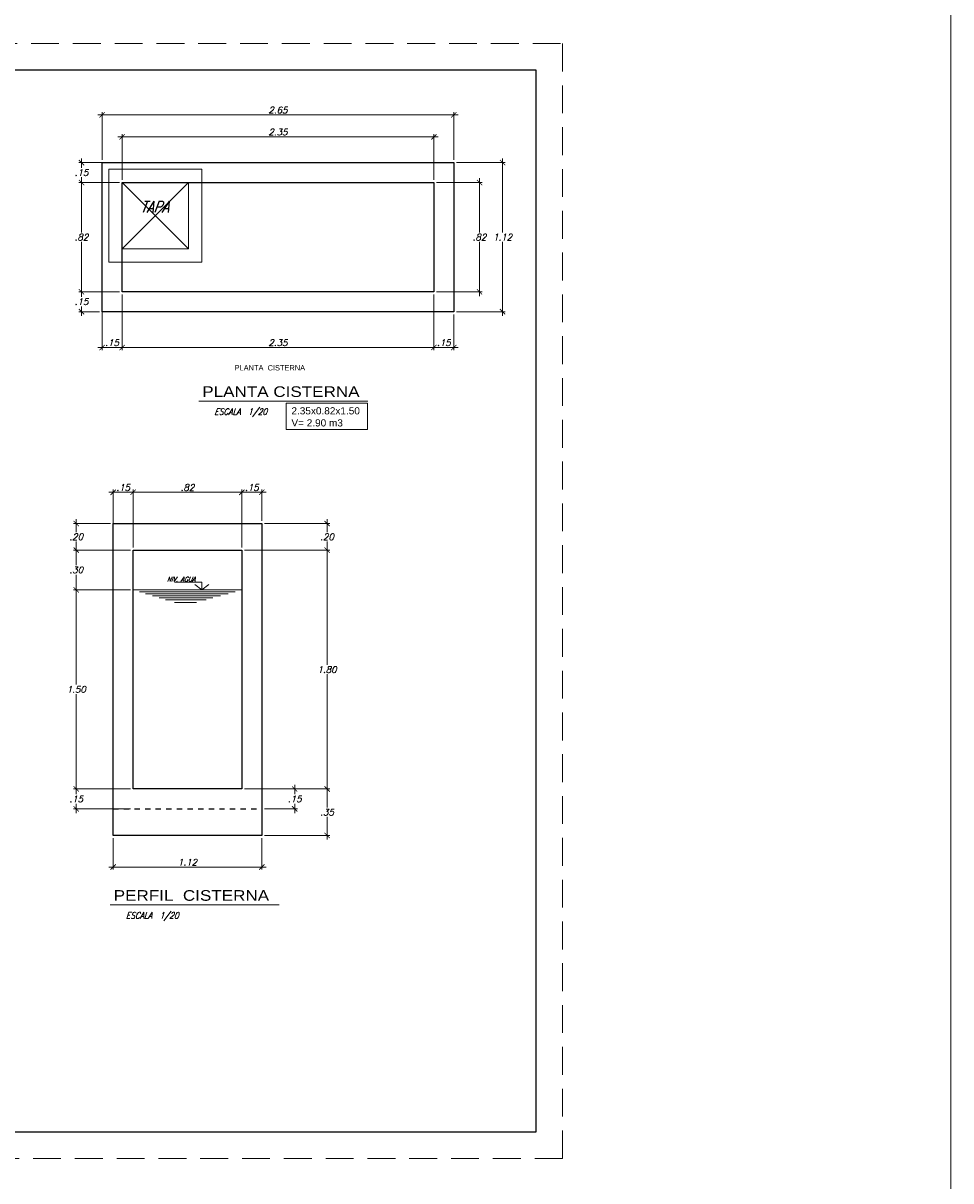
# Model space of a CAD drawing. Header units: metres. Extents: x -11 to 490, y -19 to 215.
# Tile 73 of 73: x 155 to 173, y 2 to 24. Entities that reach past the tile are written whole.
import ezdxf
from ezdxf.enums import TextEntityAlignment as Align

# ---------------------------------------------------------------- set-up
doc = ezdxf.new("R2010")
doc.units = ezdxf.units.M
doc.linetypes.add('DASHED', pattern=[19.05, 12.7, -6.35])
doc.linetypes.add('HIDDEN', pattern=[0.375, 0.25, -0.125])
for name, color, linetype in [('Cimentación Corte', 2, 'Continuous'), ('DIAGRAMA', 2, 'Continuous'), ('TABLEROS', 4, 'Continuous'), ('VIGAS', 2, 'Continuous')]:
    doc.layers.add(name, color=color, linetype=linetype)
for name, color, linetype, lineweight in [('COTAS', 9, 'Continuous', 13), ('LAYER2', 1, 'Continuous', 20), ('Layer4', 4, 'Continuous', 25), ('Textos', 7, 'Continuous', 0)]:
    doc.layers.add(name, color=color, linetype=linetype, lineweight=lineweight)
doc.layers.add('no se imprime', color=8, linetype='DASHED', plot=False)
doc.layers.add('PLUMA 0.8', color=7, linetype='Continuous', lineweight=80, true_color=0x2e2e2e)
doc.styles.add('ARIAL', font='arial.ttf', dxfattribs={"width": 0.95})
doc.styles.add('ARRIAL', font='arial.ttf', dxfattribs={"width": 1.5, "height": 0.08})
doc.styles.add('ROMANS', font='romans')
doc.styles.add('S', font='romans.shx', dxfattribs={"oblique": 15})
doc.styles.add('STYLE5', font='romans.shx', dxfattribs={"width": 0.8})
doc.dimstyles.new('1-25', dxfattribs={"dimtxt": 0.08, "dimasz": 0.09, "dimexe": 0.09, "dimexo": 0.15, "dimgap": 0.05, "dimtad": 1, "dimtih": 1, "dimtoh": 1, "dimlfac": 0.4, "dimzin": 4, "dimdsep": 46, "dimtxsty": 'S', "dimblk1": 'OBLIQUE', "dimblk2": 'OBLIQUE', "dimsah": 1, "dimcen": 0.06, "dimdle": 0.1, "dimclrd": 1, "dimclre": 1, "dimclrt": 3, "dimadec": 0, "dimazin": 0, "dimtfac": 1, "dimtix": 1, "dimtmove": 0, "dimatfit": 3, "dimldrblk": 'OBLIQUE', "dimfxl": 1, "dimtolj": 1, "dimtzin": 0, "dimarcsym": 0})

# ---------------------------------------------------------------- blocks, each defined once
blk = doc.blocks.new('_ARCHTICK')
at = {"color": 0, "linetype": 'ByBlock', "const_width": 0.15}
blk.add_lwpolyline([(-0.5, -0.5), (0.5, 0.5)], dxfattribs=at)
blk = doc.blocks.new('*D140')
at = {"layer": 'COTAS', "color": 251, "linetype": 'Continuous', "lineweight": 5, "ltscale": 0.02, "transparency": 16777216}
for p, q in [((161.088, 9.452), (161.088, 9.024)), ((159.533, 9.372), (161.138, 9.372)), ((161.088, 8.417), (161.088, 8.844)), ((159.908, 8.497), (161.138, 8.497))]:
    blk.add_line(p, q, dxfattribs=at)
at = {"layer": 'Defpoints', "color": 0, "linetype": 'Continuous', "lineweight": 5, "ltscale": 0.02, "transparency": 16777216}
for p in [(159.483, 9.372), (161.088, 9.372), (159.858, 8.497)]:
    blk.add_point(p, dxfattribs=at)
at = {"layer": 'COTAS', "color": 251, "linetype": 'Continuous', "lineweight": 5, "ltscale": 0.02, "transparency": 16777216, "xscale": 0.1, "yscale": 0.1, "zscale": 0.1}
for p, rotation in [((161.088, 9.372), 90), ((161.088, 8.497), 270)]:
    blk.add_blockref('_ARCHTICK', p, dxfattribs=dict(at, rotation=rotation))
at = {"layer": 'COTAS', "color": 3, "linetype": 'Continuous', "lineweight": 5, "ltscale": 0.02, "transparency": 16777216, "insert": (161.088, 8.934), "char_height": 0.12, "attachment_point": 5, "style": 'S'}
blk.add_mtext('\\A1;.35', dxfattribs=at)
blk = doc.blocks.new('_Oblique')
at = {"color": 0, "linetype": 'ByBlock', "lineweight": -2}
blk.add_line((-0.5, -0.5), (0.5, 0.5), dxfattribs=at)
blk = doc.blocks.new('*D141')
at = {"layer": 'COTAS', "color": 251, "linetype": 'Continuous', "lineweight": 5, "ltscale": 0.02, "transparency": 16777216}
for p, q in [((159.533, 13.872), (161.138, 13.872)), ((161.088, 13.952), (161.088, 11.712)), ((161.088, 9.292), (161.088, 11.532)), ((159.533, 9.372), (161.138, 9.372))]:
    blk.add_line(p, q, dxfattribs=at)
at = {"layer": 'Defpoints', "color": 0, "linetype": 'Continuous', "lineweight": 5, "ltscale": 0.02, "transparency": 16777216}
for p in [(159.483, 13.872), (161.088, 13.872), (159.483, 9.372)]:
    blk.add_point(p, dxfattribs=at)
at = {"layer": 'COTAS', "color": 251, "linetype": 'Continuous', "lineweight": 5, "ltscale": 0.02, "transparency": 16777216, "xscale": 0.1, "yscale": 0.1, "zscale": 0.1}
for p, rotation in [((161.088, 13.872), 90), ((161.088, 9.372), 270)]:
    blk.add_blockref('_ARCHTICK', p, dxfattribs=dict(at, rotation=rotation))
at = {"layer": 'COTAS', "color": 3, "linetype": 'Continuous', "lineweight": 5, "ltscale": 0.02, "transparency": 16777216, "insert": (161.088, 11.622), "char_height": 0.12, "attachment_point": 5, "style": 'S'}
blk.add_mtext('\\A1;1.80', dxfattribs=at)
blk = doc.blocks.new('*D142')
at = {"layer": 'COTAS', "color": 251, "linetype": 'Continuous', "lineweight": 5, "ltscale": 0.02, "transparency": 16777216}
for p, q in [((161.088, 14.452), (161.088, 14.212)), ((159.908, 14.372), (161.138, 14.372)), ((161.088, 13.792), (161.088, 14.032)), ((159.533, 13.872), (161.138, 13.872))]:
    blk.add_line(p, q, dxfattribs=at)
at = {"layer": 'Defpoints', "color": 0, "linetype": 'Continuous', "lineweight": 5, "ltscale": 0.02, "transparency": 16777216}
for p in [(159.858, 14.372), (161.088, 14.372), (159.483, 13.872)]:
    blk.add_point(p, dxfattribs=at)
at = {"layer": 'COTAS', "color": 251, "linetype": 'Continuous', "lineweight": 5, "ltscale": 0.02, "transparency": 16777216, "xscale": 0.1, "yscale": 0.1, "zscale": 0.1}
for p, rotation in [((161.088, 14.372), 90), ((161.088, 13.872), 270)]:
    blk.add_blockref('_ARCHTICK', p, dxfattribs=dict(at, rotation=rotation))
at = {"layer": 'COTAS', "color": 3, "linetype": 'Continuous', "lineweight": 5, "ltscale": 0.02, "transparency": 16777216, "insert": (161.088, 14.122), "char_height": 0.12, "attachment_point": 5, "style": 'S'}
blk.add_mtext('\\A1;.20', dxfattribs=at)
blk = doc.blocks.new('*D143')
at = {"layer": 'COTAS', "color": 251, "linetype": 'Continuous', "lineweight": 5, "ltscale": 0.02, "transparency": 16777216}
for p, q in [((160.478, 9.452), (160.478, 9.274)), ((159.908, 9.372), (160.528, 9.372)), ((159.908, 8.997), (160.528, 8.997)), ((160.478, 8.917), (160.478, 9.094))]:
    blk.add_line(p, q, dxfattribs=at)
at = {"layer": 'Defpoints', "color": 0, "linetype": 'Continuous', "lineweight": 5, "ltscale": 0.02, "transparency": 16777216}
for p in [(159.858, 9.372), (159.858, 8.997), (160.478, 8.997)]:
    blk.add_point(p, dxfattribs=at)
at = {"layer": 'COTAS', "color": 251, "linetype": 'Continuous', "lineweight": 5, "ltscale": 0.02, "transparency": 16777216, "xscale": 0.1, "yscale": 0.1, "zscale": 0.1}
for p, rotation in [((160.478, 9.372), 90), ((160.478, 8.997), 270)]:
    blk.add_blockref('_ARCHTICK', p, dxfattribs=dict(at, rotation=rotation))
at = {"layer": 'COTAS', "color": 3, "linetype": 'Continuous', "lineweight": 5, "ltscale": 0.02, "transparency": 16777216, "insert": (160.478, 9.184), "char_height": 0.12, "attachment_point": 5, "style": 'S'}
blk.add_mtext('\\A1;.15', dxfattribs=at)
blk = doc.blocks.new('*D144')
at = {"layer": 'COTAS', "color": 251, "linetype": 'Continuous', "lineweight": 5, "ltscale": 0.02, "transparency": 16777216}
for p, q in [((157.383, 13.122), (156.312, 13.122)), ((156.362, 13.202), (156.362, 11.337)), ((156.362, 9.292), (156.362, 11.157)), ((157.383, 9.372), (156.312, 9.372))]:
    blk.add_line(p, q, dxfattribs=at)
at = {"layer": 'Defpoints', "color": 0, "linetype": 'Continuous', "lineweight": 5, "ltscale": 0.02, "transparency": 16777216}
for p in [(156.362, 13.122), (157.433, 13.122), (157.433, 9.372)]:
    blk.add_point(p, dxfattribs=at)
at = {"layer": 'COTAS', "color": 251, "linetype": 'Continuous', "lineweight": 5, "ltscale": 0.02, "transparency": 16777216, "xscale": 0.1, "yscale": 0.1, "zscale": 0.1}
for p, rotation in [((156.362, 13.122), 90), ((156.362, 9.372), 270)]:
    blk.add_blockref('_ARCHTICK', p, dxfattribs=dict(at, rotation=rotation))
at = {"layer": 'COTAS', "color": 3, "linetype": 'Continuous', "lineweight": 5, "ltscale": 0.02, "transparency": 16777216, "insert": (156.362, 11.247), "char_height": 0.12, "attachment_point": 5, "style": 'S'}
blk.add_mtext('\\A1;1.50', dxfattribs=at)
blk = doc.blocks.new('*D145')
at = {"layer": 'COTAS', "color": 251, "linetype": 'Continuous', "lineweight": 5, "ltscale": 0.02, "transparency": 16777216}
for p, q in [((157.383, 13.872), (156.312, 13.872)), ((156.362, 13.952), (156.362, 13.587)), ((156.362, 13.042), (156.362, 13.407)), ((157.383, 13.122), (156.312, 13.122))]:
    blk.add_line(p, q, dxfattribs=at)
at = {"layer": 'Defpoints', "color": 0, "linetype": 'Continuous', "lineweight": 5, "ltscale": 0.02, "transparency": 16777216}
for p in [(156.362, 13.872), (157.433, 13.872), (157.433, 13.122)]:
    blk.add_point(p, dxfattribs=at)
at = {"layer": 'COTAS', "color": 251, "linetype": 'Continuous', "lineweight": 5, "ltscale": 0.02, "transparency": 16777216, "xscale": 0.1, "yscale": 0.1, "zscale": 0.1}
for p, rotation in [((156.362, 13.872), 90), ((156.362, 13.122), 270)]:
    blk.add_blockref('_ARCHTICK', p, dxfattribs=dict(at, rotation=rotation))
at = {"layer": 'COTAS', "color": 3, "linetype": 'Continuous', "lineweight": 5, "ltscale": 0.02, "transparency": 16777216, "insert": (156.362, 13.497), "char_height": 0.12, "attachment_point": 5, "style": 'S'}
blk.add_mtext('\\A1;.30', dxfattribs=at)
blk = doc.blocks.new('*D146')
at = {"layer": 'COTAS', "color": 251, "linetype": 'Continuous', "lineweight": 5, "ltscale": 0.02, "transparency": 16777216}
for p, q in [((156.362, 14.452), (156.362, 14.212)), ((157.008, 14.372), (156.312, 14.372)), ((156.362, 13.792), (156.362, 14.032)), ((157.383, 13.872), (156.312, 13.872))]:
    blk.add_line(p, q, dxfattribs=at)
at = {"layer": 'Defpoints', "color": 0, "linetype": 'Continuous', "lineweight": 5, "ltscale": 0.02, "transparency": 16777216}
for p in [(156.362, 14.372), (157.058, 14.372), (157.433, 13.872)]:
    blk.add_point(p, dxfattribs=at)
at = {"layer": 'COTAS', "color": 251, "linetype": 'Continuous', "lineweight": 5, "ltscale": 0.02, "transparency": 16777216, "xscale": 0.1, "yscale": 0.1, "zscale": 0.1}
for p, rotation in [((156.362, 14.372), 90), ((156.362, 13.872), 270)]:
    blk.add_blockref('_ARCHTICK', p, dxfattribs=dict(at, rotation=rotation))
at = {"layer": 'COTAS', "color": 3, "linetype": 'Continuous', "lineweight": 5, "ltscale": 0.02, "transparency": 16777216, "insert": (156.362, 14.122), "char_height": 0.12, "attachment_point": 5, "style": 'S'}
blk.add_mtext('\\A1;.20', dxfattribs=at)
blk = doc.blocks.new('*D147')
at = {"layer": 'COTAS', "color": 251, "linetype": 'Continuous', "lineweight": 5, "ltscale": 0.02, "transparency": 16777216}
for p, q in [((156.362, 9.452), (156.362, 9.274)), ((157.383, 9.372), (156.312, 9.372)), ((157.383, 8.997), (156.312, 8.997)), ((156.362, 8.917), (156.362, 9.094))]:
    blk.add_line(p, q, dxfattribs=at)
at = {"layer": 'Defpoints', "color": 0, "linetype": 'Continuous', "lineweight": 5, "ltscale": 0.02, "transparency": 16777216}
for p in [(157.433, 9.372), (156.362, 8.997), (157.433, 8.997)]:
    blk.add_point(p, dxfattribs=at)
at = {"layer": 'COTAS', "color": 251, "linetype": 'Continuous', "lineweight": 5, "ltscale": 0.02, "transparency": 16777216, "xscale": 0.1, "yscale": 0.1, "zscale": 0.1}
for p, rotation in [((156.362, 9.372), 90), ((156.362, 8.997), 270)]:
    blk.add_blockref('_ARCHTICK', p, dxfattribs=dict(at, rotation=rotation))
at = {"layer": 'COTAS', "color": 3, "linetype": 'Continuous', "lineweight": 5, "ltscale": 0.02, "transparency": 16777216, "insert": (156.362, 9.184), "char_height": 0.12, "attachment_point": 5, "style": 'S'}
blk.add_mtext('\\A1;.15', dxfattribs=at)
blk = doc.blocks.new('*D148')
at = {"layer": 'COTAS', "color": 251, "linetype": 'Continuous', "lineweight": 5, "ltscale": 0.02, "transparency": 16777216}
for p, q in [((157.145, 21.656), (163.18, 21.656)), ((157.225, 20.846), (157.225, 21.706)), ((163.1, 20.846), (163.1, 21.706))]:
    blk.add_line(p, q, dxfattribs=at)
at = {"layer": 'Defpoints', "color": 0, "linetype": 'Continuous', "lineweight": 5, "ltscale": 0.02, "transparency": 16777216}
for p in [(163.1, 21.656), (157.225, 20.796), (163.1, 20.796)]:
    blk.add_point(p, dxfattribs=at)
at = {"layer": 'COTAS', "color": 251, "linetype": 'Continuous', "lineweight": 5, "ltscale": 0.02, "transparency": 16777216, "xscale": 0.1, "yscale": 0.1, "zscale": 0.1, "rotation": 180}
blk.add_blockref('_ARCHTICK', (157.225, 21.656), dxfattribs=at)
at = {"layer": 'COTAS', "color": 251, "linetype": 'Continuous', "lineweight": 5, "ltscale": 0.02, "transparency": 16777216, "xscale": 0.1, "yscale": 0.1, "zscale": 0.1}
blk.add_blockref('_ARCHTICK', (163.1, 21.656), dxfattribs=at)
at = {"layer": 'COTAS', "color": 3, "linetype": 'Continuous', "lineweight": 5, "ltscale": 0.02, "transparency": 16777216, "insert": (160.162, 21.746), "char_height": 0.12, "attachment_point": 5, "style": 'S'}
blk.add_mtext('\\A1;2.35', dxfattribs=at)
blk = doc.blocks.new('*D149')
at = {"layer": 'COTAS', "color": 251, "linetype": 'Continuous', "lineweight": 5, "ltscale": 0.02, "transparency": 16777216}
for p, q in [((156.77, 22.07), (163.555, 22.07)), ((156.85, 21.221), (156.85, 22.12)), ((163.475, 21.221), (163.475, 22.12))]:
    blk.add_line(p, q, dxfattribs=at)
at = {"layer": 'Defpoints', "color": 0, "linetype": 'Continuous', "lineweight": 5, "ltscale": 0.02, "transparency": 16777216}
for p in [(163.475, 22.07), (156.85, 21.171), (163.475, 21.171)]:
    blk.add_point(p, dxfattribs=at)
at = {"layer": 'COTAS', "color": 251, "linetype": 'Continuous', "lineweight": 5, "ltscale": 0.02, "transparency": 16777216, "xscale": 0.1, "yscale": 0.1, "zscale": 0.1, "rotation": 180}
blk.add_blockref('_ARCHTICK', (156.85, 22.07), dxfattribs=at)
at = {"layer": 'COTAS', "color": 251, "linetype": 'Continuous', "lineweight": 5, "ltscale": 0.02, "transparency": 16777216, "xscale": 0.1, "yscale": 0.1, "zscale": 0.1}
blk.add_blockref('_ARCHTICK', (163.475, 22.07), dxfattribs=at)
at = {"layer": 'COTAS', "color": 3, "linetype": 'Continuous', "lineweight": 5, "ltscale": 0.02, "transparency": 16777216, "insert": (160.162, 22.16), "char_height": 0.12, "attachment_point": 5, "style": 'S'}
blk.add_mtext('\\A1;2.65', dxfattribs=at)
blk = doc.blocks.new('*D150')
at = {"layer": 'COTAS', "color": 251, "linetype": 'Continuous', "lineweight": 5, "ltscale": 0.02, "transparency": 16777216}
for p, q in [((163.15, 20.796), (164.01, 20.796)), ((163.96, 20.876), (163.96, 19.857)), ((163.96, 18.658), (163.96, 19.677)), ((163.15, 18.738), (164.01, 18.738))]:
    blk.add_line(p, q, dxfattribs=at)
at = {"layer": 'Defpoints', "color": 0, "linetype": 'Continuous', "lineweight": 5, "ltscale": 0.02, "transparency": 16777216}
for p in [(163.1, 20.796), (163.96, 20.796), (163.1, 18.738)]:
    blk.add_point(p, dxfattribs=at)
at = {"layer": 'COTAS', "color": 251, "linetype": 'Continuous', "lineweight": 5, "ltscale": 0.02, "transparency": 16777216, "xscale": 0.1, "yscale": 0.1, "zscale": 0.1}
for p, rotation in [((163.96, 20.796), 90), ((163.96, 18.738), 270)]:
    blk.add_blockref('_ARCHTICK', p, dxfattribs=dict(at, rotation=rotation))
at = {"layer": 'COTAS', "color": 3, "linetype": 'Continuous', "lineweight": 5, "ltscale": 0.02, "transparency": 16777216, "insert": (163.96, 19.767), "char_height": 0.12, "attachment_point": 5, "style": 'S'}
blk.add_mtext('\\A1;.82', dxfattribs=at)
blk = doc.blocks.new('*D151')
at = {"layer": 'COTAS', "color": 251, "linetype": 'Continuous', "lineweight": 5, "ltscale": 0.02, "transparency": 16777216}
for p, q in [((163.525, 21.171), (164.444, 21.171)), ((164.394, 21.251), (164.394, 19.857)), ((164.394, 18.283), (164.394, 19.677)), ((163.525, 18.363), (164.444, 18.363))]:
    blk.add_line(p, q, dxfattribs=at)
at = {"layer": 'Defpoints', "color": 0, "linetype": 'Continuous', "lineweight": 5, "ltscale": 0.02, "transparency": 16777216}
for p in [(163.475, 21.171), (163.475, 18.363), (164.394, 18.363)]:
    blk.add_point(p, dxfattribs=at)
at = {"layer": 'COTAS', "color": 251, "linetype": 'Continuous', "lineweight": 5, "ltscale": 0.02, "transparency": 16777216, "xscale": 0.1, "yscale": 0.1, "zscale": 0.1}
for p, rotation in [((164.394, 21.171), 90), ((164.394, 18.363), 270)]:
    blk.add_blockref('_ARCHTICK', p, dxfattribs=dict(at, rotation=rotation))
at = {"layer": 'COTAS', "color": 3, "linetype": 'Continuous', "lineweight": 5, "ltscale": 0.02, "transparency": 16777216, "insert": (164.394, 19.767), "char_height": 0.12, "attachment_point": 5, "style": 'S'}
blk.add_mtext('\\A1;1.12', dxfattribs=at)
blk = doc.blocks.new('*D152')
at = {"layer": 'COTAS', "color": 251, "linetype": 'Continuous', "lineweight": 5, "ltscale": 0.02, "transparency": 16777216}
for p, q in [((157.175, 21.171), (156.411, 21.171)), ((156.461, 21.251), (156.461, 21.074)), ((157.175, 20.796), (156.411, 20.796)), ((156.461, 20.716), (156.461, 20.894))]:
    blk.add_line(p, q, dxfattribs=at)
at = {"layer": 'Defpoints', "color": 0, "linetype": 'Continuous', "lineweight": 5, "ltscale": 0.02, "transparency": 16777216}
for p in [(157.225, 21.171), (156.461, 20.796), (157.225, 20.796)]:
    blk.add_point(p, dxfattribs=at)
at = {"layer": 'COTAS', "color": 251, "linetype": 'Continuous', "lineweight": 5, "ltscale": 0.02, "transparency": 16777216, "xscale": 0.1, "yscale": 0.1, "zscale": 0.1}
for p, rotation in [((156.461, 21.171), 90), ((156.461, 20.796), 270)]:
    blk.add_blockref('_ARCHTICK', p, dxfattribs=dict(at, rotation=rotation))
at = {"layer": 'COTAS', "color": 3, "linetype": 'Continuous', "lineweight": 5, "ltscale": 0.02, "transparency": 16777216, "insert": (156.461, 20.984), "char_height": 0.12, "attachment_point": 5, "style": 'S'}
blk.add_mtext('\\A1;.15', dxfattribs=at)
blk = doc.blocks.new('*D153')
at = {"layer": 'COTAS', "color": 251, "linetype": 'Continuous', "lineweight": 5, "ltscale": 0.02, "transparency": 16777216}
for p, q in [((157.175, 20.796), (156.411, 20.796)), ((156.461, 20.876), (156.461, 19.857)), ((156.461, 18.658), (156.461, 19.677)), ((157.175, 18.738), (156.411, 18.738))]:
    blk.add_line(p, q, dxfattribs=at)
at = {"layer": 'Defpoints', "color": 0, "linetype": 'Continuous', "lineweight": 5, "ltscale": 0.02, "transparency": 16777216}
for p in [(157.225, 20.796), (156.461, 18.738), (157.225, 18.738)]:
    blk.add_point(p, dxfattribs=at)
at = {"layer": 'COTAS', "color": 251, "linetype": 'Continuous', "lineweight": 5, "ltscale": 0.02, "transparency": 16777216, "xscale": 0.1, "yscale": 0.1, "zscale": 0.1}
for p, rotation in [((156.461, 20.796), 90), ((156.461, 18.738), 270)]:
    blk.add_blockref('_ARCHTICK', p, dxfattribs=dict(at, rotation=rotation))
at = {"layer": 'COTAS', "color": 3, "linetype": 'Continuous', "lineweight": 5, "ltscale": 0.02, "transparency": 16777216, "insert": (156.461, 19.767), "char_height": 0.12, "attachment_point": 5, "style": 'S'}
blk.add_mtext('\\A1;.82', dxfattribs=at)
blk = doc.blocks.new('*D154')
at = {"layer": 'COTAS', "color": 251, "linetype": 'Continuous', "lineweight": 5, "ltscale": 0.02, "transparency": 16777216}
for p, q in [((156.461, 18.818), (156.461, 18.641)), ((157.175, 18.738), (156.411, 18.738)), ((156.8, 18.363), (156.411, 18.363)), ((156.461, 18.283), (156.461, 18.461))]:
    blk.add_line(p, q, dxfattribs=at)
at = {"layer": 'Defpoints', "color": 0, "linetype": 'Continuous', "lineweight": 5, "ltscale": 0.02, "transparency": 16777216}
for p in [(157.225, 18.738), (156.461, 18.363), (156.85, 18.363)]:
    blk.add_point(p, dxfattribs=at)
at = {"layer": 'COTAS', "color": 251, "linetype": 'Continuous', "lineweight": 5, "ltscale": 0.02, "transparency": 16777216, "xscale": 0.1, "yscale": 0.1, "zscale": 0.1}
for p, rotation in [((156.461, 18.738), 90), ((156.461, 18.363), 270)]:
    blk.add_blockref('_ARCHTICK', p, dxfattribs=dict(at, rotation=rotation))
at = {"layer": 'COTAS', "color": 3, "linetype": 'Continuous', "lineweight": 5, "ltscale": 0.02, "transparency": 16777216, "insert": (156.461, 18.551), "char_height": 0.12, "attachment_point": 5, "style": 'S'}
blk.add_mtext('\\A1;.15', dxfattribs=at)
blk = doc.blocks.new('*D155')
at = {"layer": 'COTAS', "color": 251, "linetype": 'Continuous', "lineweight": 5, "ltscale": 0.02, "transparency": 16777216}
for p, q in [((156.85, 18.621), (156.85, 17.638)), ((157.225, 18.688), (157.225, 17.638)), ((156.77, 17.688), (157.305, 17.688))]:
    blk.add_line(p, q, dxfattribs=at)
at = {"layer": 'Defpoints', "color": 0, "linetype": 'Continuous', "lineweight": 5, "ltscale": 0.02, "transparency": 16777216}
for p in [(156.85, 18.671), (157.225, 18.738), (157.225, 17.688)]:
    blk.add_point(p, dxfattribs=at)
at = {"layer": 'COTAS', "color": 251, "linetype": 'Continuous', "lineweight": 5, "ltscale": 0.02, "transparency": 16777216, "xscale": 0.1, "yscale": 0.1, "zscale": 0.1, "rotation": 180}
blk.add_blockref('_ARCHTICK', (156.85, 17.688), dxfattribs=at)
at = {"layer": 'COTAS', "color": 251, "linetype": 'Continuous', "lineweight": 5, "ltscale": 0.02, "transparency": 16777216, "xscale": 0.1, "yscale": 0.1, "zscale": 0.1}
blk.add_blockref('_ARCHTICK', (157.225, 17.688), dxfattribs=at)
at = {"layer": 'COTAS', "color": 3, "linetype": 'Continuous', "lineweight": 5, "ltscale": 0.02, "transparency": 16777216, "insert": (157.037, 17.778), "char_height": 0.12, "attachment_point": 5, "style": 'S'}
blk.add_mtext('\\A1;.15', dxfattribs=at)
blk = doc.blocks.new('*D156')
at = {"layer": 'COTAS', "color": 251, "linetype": 'Continuous', "lineweight": 5, "ltscale": 0.02, "transparency": 16777216}
for p, q in [((157.225, 18.688), (157.225, 17.638)), ((163.1, 18.688), (163.1, 17.638)), ((157.145, 17.688), (163.18, 17.688))]:
    blk.add_line(p, q, dxfattribs=at)
at = {"layer": 'Defpoints', "color": 0, "linetype": 'Continuous', "lineweight": 5, "ltscale": 0.02, "transparency": 16777216}
for p in [(157.225, 18.738), (163.1, 18.738), (163.1, 17.688)]:
    blk.add_point(p, dxfattribs=at)
at = {"layer": 'COTAS', "color": 251, "linetype": 'Continuous', "lineweight": 5, "ltscale": 0.02, "transparency": 16777216, "xscale": 0.1, "yscale": 0.1, "zscale": 0.1, "rotation": 180}
blk.add_blockref('_ARCHTICK', (157.225, 17.688), dxfattribs=at)
at = {"layer": 'COTAS', "color": 251, "linetype": 'Continuous', "lineweight": 5, "ltscale": 0.02, "transparency": 16777216, "xscale": 0.1, "yscale": 0.1, "zscale": 0.1}
blk.add_blockref('_ARCHTICK', (163.1, 17.688), dxfattribs=at)
at = {"layer": 'COTAS', "color": 3, "linetype": 'Continuous', "lineweight": 5, "ltscale": 0.02, "transparency": 16777216, "insert": (160.162, 17.778), "char_height": 0.12, "attachment_point": 5, "style": 'S'}
blk.add_mtext('\\A1;2.35', dxfattribs=at)
blk = doc.blocks.new('*D157')
at = {"layer": 'COTAS', "color": 251, "linetype": 'Continuous', "lineweight": 5, "ltscale": 0.02, "transparency": 16777216}
for p, q in [((163.1, 18.688), (163.1, 17.638)), ((163.475, 18.313), (163.475, 17.638)), ((163.02, 17.688), (163.555, 17.688))]:
    blk.add_line(p, q, dxfattribs=at)
at = {"layer": 'Defpoints', "color": 0, "linetype": 'Continuous', "lineweight": 5, "ltscale": 0.02, "transparency": 16777216}
for p in [(163.1, 18.738), (163.475, 18.363), (163.475, 17.688)]:
    blk.add_point(p, dxfattribs=at)
at = {"layer": 'COTAS', "color": 251, "linetype": 'Continuous', "lineweight": 5, "ltscale": 0.02, "transparency": 16777216, "xscale": 0.1, "yscale": 0.1, "zscale": 0.1, "rotation": 180}
blk.add_blockref('_ARCHTICK', (163.1, 17.688), dxfattribs=at)
at = {"layer": 'COTAS', "color": 251, "linetype": 'Continuous', "lineweight": 5, "ltscale": 0.02, "transparency": 16777216, "xscale": 0.1, "yscale": 0.1, "zscale": 0.1}
blk.add_blockref('_ARCHTICK', (163.475, 17.688), dxfattribs=at)
at = {"layer": 'COTAS', "color": 3, "linetype": 'Continuous', "lineweight": 5, "ltscale": 0.02, "transparency": 16777216, "insert": (163.287, 17.778), "char_height": 0.12, "attachment_point": 5, "style": 'S'}
blk.add_mtext('\\A1;.15', dxfattribs=at)
blk = doc.blocks.new('*D158')
at = {"layer": 'COTAS', "color": 251, "linetype": 'Continuous', "lineweight": 5, "ltscale": 0.02, "transparency": 16777216}
for p, q in [((156.978, 14.961), (157.513, 14.961)), ((157.058, 13.922), (157.058, 15.011)), ((157.433, 13.922), (157.433, 15.011))]:
    blk.add_line(p, q, dxfattribs=at)
at = {"layer": 'Defpoints', "color": 0, "linetype": 'Continuous', "lineweight": 5, "ltscale": 0.02, "transparency": 16777216}
for p in [(157.433, 14.961), (157.058, 13.872), (157.433, 13.872)]:
    blk.add_point(p, dxfattribs=at)
at = {"layer": 'COTAS', "color": 251, "linetype": 'Continuous', "lineweight": 5, "ltscale": 0.02, "transparency": 16777216, "xscale": 0.1, "yscale": 0.1, "zscale": 0.1, "rotation": 180}
blk.add_blockref('_ARCHTICK', (157.058, 14.961), dxfattribs=at)
at = {"layer": 'COTAS', "color": 251, "linetype": 'Continuous', "lineweight": 5, "ltscale": 0.02, "transparency": 16777216, "xscale": 0.1, "yscale": 0.1, "zscale": 0.1}
blk.add_blockref('_ARCHTICK', (157.433, 14.961), dxfattribs=at)
at = {"layer": 'COTAS', "color": 3, "linetype": 'Continuous', "lineweight": 5, "ltscale": 0.02, "transparency": 16777216, "insert": (157.246, 15.051), "char_height": 0.12, "attachment_point": 5, "style": 'S'}
blk.add_mtext('\\A1;.15', dxfattribs=at)
blk = doc.blocks.new('*D159')
at = {"layer": 'COTAS', "color": 251, "linetype": 'Continuous', "lineweight": 5, "ltscale": 0.02, "transparency": 16777216}
for p, q in [((157.353, 14.961), (159.563, 14.961)), ((157.433, 13.922), (157.433, 15.011)), ((159.483, 13.922), (159.483, 15.011))]:
    blk.add_line(p, q, dxfattribs=at)
at = {"layer": 'Defpoints', "color": 0, "linetype": 'Continuous', "lineweight": 5, "ltscale": 0.02, "transparency": 16777216}
for p in [(159.483, 14.961), (157.433, 13.872), (159.483, 13.872)]:
    blk.add_point(p, dxfattribs=at)
at = {"layer": 'COTAS', "color": 251, "linetype": 'Continuous', "lineweight": 5, "ltscale": 0.02, "transparency": 16777216, "xscale": 0.1, "yscale": 0.1, "zscale": 0.1, "rotation": 180}
blk.add_blockref('_ARCHTICK', (157.433, 14.961), dxfattribs=at)
at = {"layer": 'COTAS', "color": 251, "linetype": 'Continuous', "lineweight": 5, "ltscale": 0.02, "transparency": 16777216, "xscale": 0.1, "yscale": 0.1, "zscale": 0.1}
blk.add_blockref('_ARCHTICK', (159.483, 14.961), dxfattribs=at)
at = {"layer": 'COTAS', "color": 3, "linetype": 'Continuous', "lineweight": 5, "ltscale": 0.02, "transparency": 16777216, "insert": (158.458, 15.051), "char_height": 0.12, "attachment_point": 5, "style": 'S'}
blk.add_mtext('\\A1;.82', dxfattribs=at)
blk = doc.blocks.new('*D160')
at = {"layer": 'COTAS', "color": 251, "linetype": 'Continuous', "lineweight": 5, "ltscale": 0.02, "transparency": 16777216}
for p, q in [((159.403, 14.961), (159.938, 14.961)), ((159.483, 13.922), (159.483, 15.011)), ((159.858, 14.422), (159.858, 15.011))]:
    blk.add_line(p, q, dxfattribs=at)
at = {"layer": 'Defpoints', "color": 0, "linetype": 'Continuous', "lineweight": 5, "ltscale": 0.02, "transparency": 16777216}
for p in [(159.858, 14.961), (159.858, 14.372), (159.483, 13.872)]:
    blk.add_point(p, dxfattribs=at)
at = {"layer": 'COTAS', "color": 251, "linetype": 'Continuous', "lineweight": 5, "ltscale": 0.02, "transparency": 16777216, "xscale": 0.1, "yscale": 0.1, "zscale": 0.1, "rotation": 180}
blk.add_blockref('_ARCHTICK', (159.483, 14.961), dxfattribs=at)
at = {"layer": 'COTAS', "color": 251, "linetype": 'Continuous', "lineweight": 5, "ltscale": 0.02, "transparency": 16777216, "xscale": 0.1, "yscale": 0.1, "zscale": 0.1}
blk.add_blockref('_ARCHTICK', (159.858, 14.961), dxfattribs=at)
at = {"layer": 'COTAS', "color": 3, "linetype": 'Continuous', "lineweight": 5, "ltscale": 0.02, "transparency": 16777216, "insert": (159.671, 15.051), "char_height": 0.12, "attachment_point": 5, "style": 'S'}
blk.add_mtext('\\A1;.15', dxfattribs=at)
blk = doc.blocks.new('*D161')
at = {"layer": 'COTAS', "color": 251, "linetype": 'Continuous', "lineweight": 5, "ltscale": 0.02, "transparency": 16777216}
for p, q in [((157.058, 8.447), (157.058, 7.852)), ((159.858, 8.447), (159.858, 7.852)), ((156.978, 7.902), (159.938, 7.902))]:
    blk.add_line(p, q, dxfattribs=at)
at = {"layer": 'Defpoints', "color": 0, "linetype": 'Continuous', "lineweight": 5, "ltscale": 0.02, "transparency": 16777216}
for p in [(157.058, 8.497), (159.858, 8.497), (159.858, 7.902)]:
    blk.add_point(p, dxfattribs=at)
at = {"layer": 'COTAS', "color": 251, "linetype": 'Continuous', "lineweight": 5, "ltscale": 0.02, "transparency": 16777216, "xscale": 0.1, "yscale": 0.1, "zscale": 0.1, "rotation": 180}
blk.add_blockref('_ARCHTICK', (157.058, 7.902), dxfattribs=at)
at = {"layer": 'COTAS', "color": 251, "linetype": 'Continuous', "lineweight": 5, "ltscale": 0.02, "transparency": 16777216, "xscale": 0.1, "yscale": 0.1, "zscale": 0.1}
blk.add_blockref('_ARCHTICK', (159.858, 7.902), dxfattribs=at)
at = {"layer": 'COTAS', "color": 3, "linetype": 'Continuous', "lineweight": 5, "ltscale": 0.02, "transparency": 16777216, "insert": (158.458, 7.992), "char_height": 0.12, "attachment_point": 5, "style": 'S'}
blk.add_mtext('\\A1;1.12', dxfattribs=at)

msp = doc.modelspace()

# ---------------------------------------------------------------- linework, layer by layer
at = {"layer": 'Cimentación Corte', "color": 8, "linetype": 'Continuous', "lineweight": 5}
for p, q in [((158.67, 16.679), (161.853, 16.679)), ((157.002, 7.188), (160.185, 7.188))]:
    msp.add_line(p, q, dxfattribs=at)
at = {"layer": 'Cimentación Corte', "color": 2, "linetype": 'HIDDEN', "lineweight": 25, "ltscale": 0.28}
msp.add_line((157.058, 8.997), (159.858, 8.997), dxfattribs=at)
at = {"layer": 'DIAGRAMA', "color": 4}
msp.add_lwpolyline([(165.024, 22.913), (136.824, 22.913), (136.824, 2.913), (165.024, 2.913)], close=True, dxfattribs=at)
at = {"layer": 'no se imprime', "color": 251, "linetype": 'HIDDEN', "lineweight": 5, "ltscale": 2.1}
msp.add_lwpolyline([(135.824, 23.413), (165.524, 23.413), (165.524, 2.413), (135.824, 2.413)], close=True, dxfattribs=at)
at = {"layer": 'TABLEROS', "color": 251, "linetype": 'Continuous', "lineweight": 5}
for p, q in [((157.225, 20.796), (158.475, 19.546)), ((157.225, 19.546), (158.475, 20.796)), ((158.215, 13.266), (158.729, 13.266)), ((158.729, 13.122), (158.597, 13.221)), ((158.729, 13.266), (158.729, 13.122)), ((158.729, 13.122), (158.861, 13.221))]:
    msp.add_line(p, q, dxfattribs=at)
at = {"layer": 'TABLEROS', "color": 152, "linetype": 'Continuous', "lineweight": 5}
for p, q in [((157.433, 13.122), (159.483, 13.122)), ((157.551, 13.086), (159.353, 13.086)), ((157.669, 13.05), (159.223, 13.05)), ((157.798, 13.01), (159.08, 13.01)), ((157.927, 12.97), (158.937, 12.97)), ((158.045, 12.935), (158.807, 12.935)), ((158.21, 12.884), (158.626, 12.884))]:
    msp.add_line(p, q, dxfattribs=at)
at = {"layer": 'TABLEROS', "color": 94, "linetype": 'Continuous', "lineweight": 25}
for points in [[(156.85, 21.171), (163.475, 21.171), (163.475, 18.363), (156.85, 18.363)], [(157.225, 20.796), (163.1, 20.796), (163.1, 18.738), (157.225, 18.738)], [(157.058, 14.372), (159.858, 14.372), (159.858, 8.497), (157.058, 8.497)], [(157.433, 13.872), (159.483, 13.872), (159.483, 9.372), (157.433, 9.372)]]:
    msp.add_lwpolyline(points, close=True, dxfattribs=at)
at = {"layer": 'TABLEROS', "color": 142, "linetype": 'Continuous', "lineweight": 5}
for points in [[(158.725, 21.046), (156.975, 21.046), (156.975, 19.296), (158.725, 19.296)], [(158.475, 20.796), (157.225, 20.796), (157.225, 19.546), (158.475, 19.546)]]:
    msp.add_lwpolyline(points, close=True, dxfattribs=at)
at = {"layer": 'TABLEROS', "color": 251, "linetype": 'Continuous', "lineweight": 5}
msp.add_lwpolyline([(160.319, 16.64), (161.852, 16.64), (161.852, 16.141), (160.319, 16.141)], close=True, dxfattribs=at)
at = {"layer": 'VIGAS', "color": 7, "linetype": 'Continuous', "lineweight": 5}
msp.add_lwpolyline([(-10.668, 33.912), (172.84, 33.912), (172.84, -18.518), (-10.668, -18.518)], close=True, dxfattribs=at)

# ---------------------------------------------------------------- texts
at = {"color": 2, "style": 'STYLE5', "oblique": 18, "width": 0.85}
for p in [(159.46, 16.54), (157.793, 7.049)]:
    msp.add_text('ESCALA  1/20', height=0.12, dxfattribs=at).set_placement(p, align=Align.TOP_CENTER)
at = {"layer": 'LAYER2', "color": 3, "linetype": 'Continuous', "style": 'ROMANS', "oblique": 21, "width": 0.86}
msp.add_text('NIV. AGUA', height=0.09, dxfattribs=at).set_placement((158.071, 13.278))
at = {"layer": 'Layer4', "color": 4, "style": 'ARRIAL', "width": 1.15}
for s, p in [('PLANTA CISTERNA', (158.736, 16.757)), ('PERFIL  CISTERNA', (157.068, 7.266))]:
    msp.add_text(s, height=0.2, dxfattribs=at).set_placement(p)
at = {"layer": 'PLUMA 0.8', "color": 8, "lineweight": 15, "style": 'STYLE5', "oblique": 20, "width": 0.8}
msp.add_text('TAPA', height=0.2125, dxfattribs=at).set_placement((157.567, 20.233, 0))
at = {"layer": 'Textos', "style": 'ARIAL'}
for s, height, p in [('PLANTA  CISTERNA', 0.1, (159.346, 17.256)), ('2.35x0.82x1.50', 0.135, (160.416, 16.428)), ('V= 2.90 m3', 0.135, (160.416, 16.201))]:
    msp.add_text(s, height=height, dxfattribs=at).set_placement(p)

# ---------------------------------------------------------------- dimensions: what is measured, and where the dimension line sits
at = {"layer": 'COTAS', "color": 251, "linetype": 'Continuous', "lineweight": 5, "ltscale": 0.02}
for base, p1, p2, picture, middle in [((163.475, 22.07), (156.85, 21.171), (163.475, 21.171), '*D149', (160.162, 22.16)), ((163.1, 21.656), (157.225, 20.796), (163.1, 20.796), '*D148', (160.162, 21.746)), ((157.225, 17.688), (156.85, 18.671), (157.225, 18.738), '*D155', (157.037, 17.778)), ((163.1, 17.688), (157.225, 18.738), (163.1, 18.738), '*D156', (160.162, 17.778)), ((163.475, 17.688), (163.1, 18.738), (163.475, 18.363), '*D157', (163.287, 17.778)), ((157.433, 14.961), (157.058, 13.872), (157.433, 13.872), '*D158', (157.246, 15.051)), ((159.483, 14.961), (157.433, 13.872), (159.483, 13.872), '*D159', (158.458, 15.051)), ((159.858, 14.961), (159.483, 13.872), (159.858, 14.372), '*D160', (159.671, 15.051)), ((159.858, 7.902), (157.058, 8.497), (159.858, 8.497), '*D161', (158.458, 7.992))]:
    dim = msp.add_linear_dim(base=base, p1=p1, p2=p2, dimstyle='1-25', override={"dimtxt": 0.12, "dimasz": 0.1, "dimexe": 0.05, "dimexo": 0.05, "dimgap": 0.03, "dimblk1": 'ARCHTICK', "dimblk2": 'ARCHTICK', "dimdle": 0.08, "dimclrd": 251, "dimclre": 251, "dimlwd": 5, "dimlwe": 5}, dxfattribs=at)
    dim.commit()
    dim.dimension.update_dxf_attribs({"geometry": picture, "text_midpoint": middle})
for base, p1, p2, picture, middle in [((156.461, 20.796), (157.225, 21.171), (157.225, 20.796), '*D152', (156.461, 20.984)), ((164.394, 18.363), (163.475, 21.171), (163.475, 18.363), '*D151', (164.394, 19.767)), ((156.461, 18.738), (157.225, 20.796), (157.225, 18.738), '*D153', (156.461, 19.767)), ((163.96, 20.796), (163.1, 18.738), (163.1, 20.796), '*D150', (163.96, 19.767)), ((156.461, 18.363), (157.225, 18.738), (156.85, 18.363), '*D154', (156.461, 18.551)), ((156.362, 14.372), (157.433, 13.872), (157.058, 14.372), '*D146', (156.362, 14.122)), ((161.088, 14.372), (159.483, 13.872), (159.858, 14.372), '*D142', (161.088, 14.122)), ((156.362, 13.872), (157.433, 13.122), (157.433, 13.872), '*D145', (156.362, 13.497)), ((161.088, 13.872), (159.483, 9.372), (159.483, 13.872), '*D141', (161.088, 11.622)), ((156.362, 13.122), (157.433, 9.372), (157.433, 13.122), '*D144', (156.362, 11.247)), ((156.362, 8.997), (157.433, 9.372), (157.433, 8.997), '*D147', (156.362, 9.184)), ((161.088, 9.372), (159.858, 8.497), (159.483, 9.372), '*D140', (161.088, 8.934)), ((160.478, 8.997), (159.858, 9.372), (159.858, 8.997), '*D143', (160.478, 9.184))]:
    dim = msp.add_linear_dim(base=base, p1=p1, p2=p2, angle=90, dimstyle='1-25', override={"dimtxt": 0.12, "dimasz": 0.1, "dimexe": 0.05, "dimexo": 0.05, "dimgap": 0.03, "dimblk1": 'ARCHTICK', "dimblk2": 'ARCHTICK', "dimdle": 0.08, "dimclrd": 251, "dimclre": 251, "dimlwd": 5, "dimlwe": 5}, dxfattribs=at)
    dim.commit()
    dim.dimension.update_dxf_attribs({"geometry": picture, "text_midpoint": middle})

doc.saveas('drawing.dxf')
